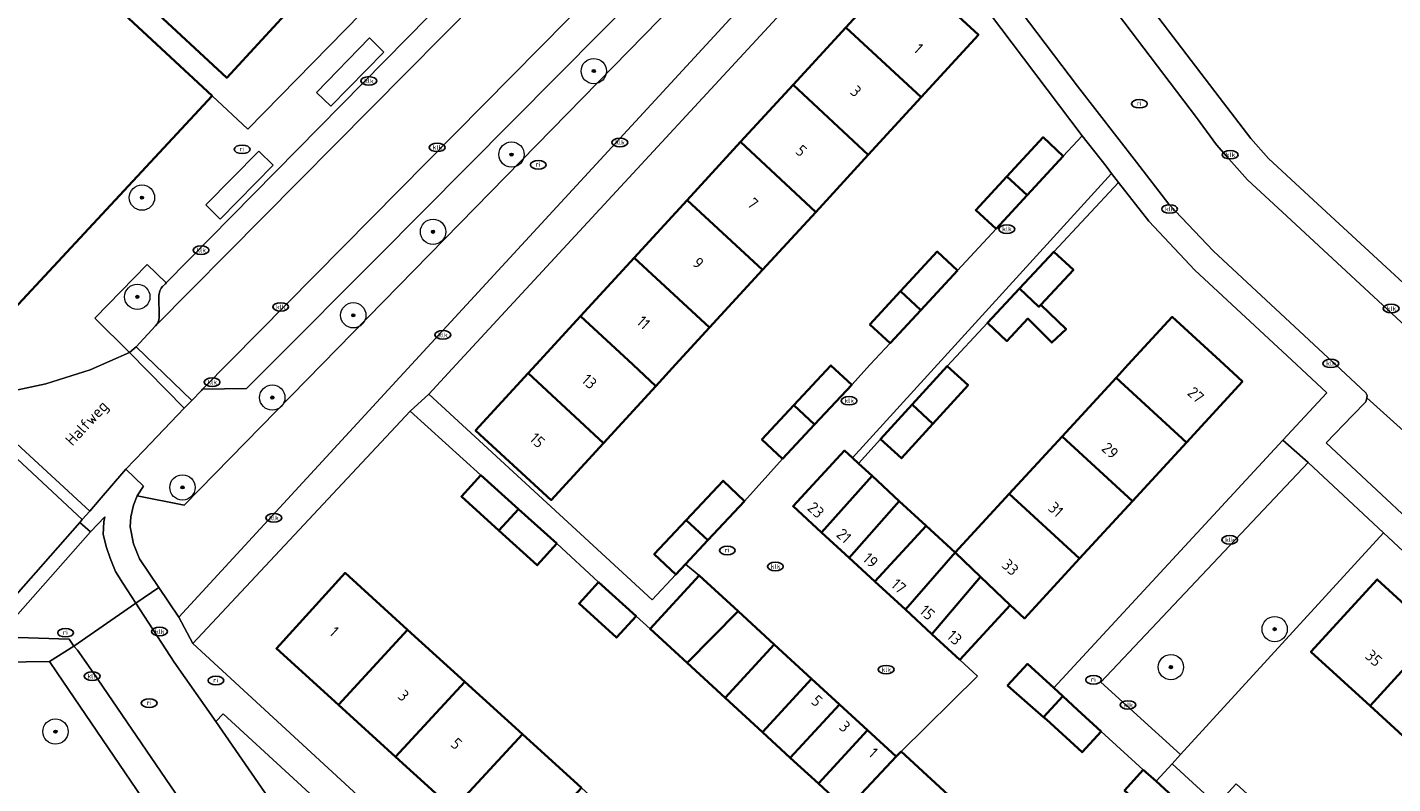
# Model space of a CAD drawing. Header units: metres. Extents: x 103671 to 105190, y 427150 to 429171.
# Tile 248 of 256: x 104157 to 104265, y 428717 to 428777. Entities that reach past the tile are written whole.
import ezdxf
from ezdxf.enums import TextEntityAlignment as Align

# ---------------------------------------------------------------- set-up
doc = ezdxf.new("R2010")
doc.units = ezdxf.units.M
for name, color, linetype, lineweight in [('B-WE-GR-BEPLANTING_CULTUUR_BODEMBEDEKKER-GV', 253, 'Continuous', 18), ('B-WE-GR-BEPLANTING_CULTUUR_HEESTERS-GV', 253, 'Continuous', 18), ('B-WE-GR-BEPLANTING_CULTUUR_VASTE PLANTENVAK-GV', 253, 'Continuous', 18), ('B-WE-GR-BOOM-S', 253, 'Continuous', 25), ('B-WE-IE-MEUBILAIR-S', 253, 'Continuous', 25), ('B-WE-OG-BEBOUWING-GV', 253, 'Continuous', 35), ('B-WE-OG-BEBOUWING-T18', 7, 'Continuous', 18), ('B-WE-OG-TERREIN_BEGROEID-GV', 253, 'Continuous', 18), ('B-WE-OG-TERREIN_ERF-GV', 253, 'Continuous', 18), ('B-WE-OG-TOPOGRAFIE-T18', 7, 'Continuous', 18), ('B-WE-VH-OPENVERHARDING-GV', 253, 'Continuous', 18), ('B-WE-VH-OPENVERHARDING_BETONELEMENT-GV', 253, 'Continuous', 18), ('B-WE-VH-OPENVERHARDING_BETONSTRAATSTEEN-GV', 253, 'Continuous', 18), ('B-WE-VH-OPENVERHARDING_TEGEL-GV', 253, 'Continuous', 18)]:
    doc.layers.add(name, color=color, linetype=linetype, lineweight=lineweight)
doc.styles.add('NLCS-ISO', font='NLCS-ISO.ttf')
doc.styles.add('NLCS-ISO-M500-T18', font='NLCS-ISO.ttf', dxfattribs={"height": 0.9})

# ---------------------------------------------------------------- blocks, each defined once
blk = doc.blocks.new('SIE-MEUBILAIR_PUT_KOLK-SO')
blk.add_ellipse((0, 0), major_axis=(1.25, 0), ratio=0.54)
at = {"style": 'NLCS-ISO'}
blk.add_text('klk', height=0.75, dxfattribs=at).set_placement((0.03, 0), align=Align.MIDDLE_CENTER)
blk = doc.blocks.new('SIE-MEUBILAIR_PUT_RIOOLPUT-SO')
blk.add_ellipse((0, 0), major_axis=(1.25, 0), ratio=0.54)
at = {"style": 'NLCS-ISO'}
blk.add_text('ri', height=0.75, dxfattribs=at).set_placement((-0.04, 0.07), align=Align.MIDDLE_CENTER)
blk = doc.blocks.new('SGR-BOOM_GBKN-SO')
at = {"linetype": 'ByBlock', "lineweight": 18}
h = blk.add_hatch(color=0, dxfattribs=at)
h.dxf.hatch_style = 1
edge = h.paths.add_edge_path()
edge.add_arc((0, 0), 0.25, 0, 360)
at = {"color": 0, "linetype": 'ByBlock', "lineweight": 18}
for radius in [2, 0.25]:
    blk.add_circle((0, 0), radius, dxfattribs=at)
at = {"color": 0, "linetype": 'ByBlock', "lineweight": 18, "style": 'NLCS-ISO'}
blk.add_attdef('SOORT', (2.5, 0), '', height=1.5, dxfattribs=at)

msp = doc.modelspace()

# ---------------------------------------------------------------- linework, layer by layer
at = {"layer": 'B-WE-GR-BEPLANTING_CULTUUR_BODEMBEDEKKER-GV', "flags": 128}
for points in [[(104172.508, 428722.409), (104171.928, 428721.804), (104179.922, 428710.233), (104194.016, 428689.925), (104194.726, 428688.884)], [(104196.061, 428687.361), (104196.541, 428686.885), (104198.344, 428688.862), (104203.212, 428694.198), (104172.508, 428722.409)]]:
    msp.add_lwpolyline(points, dxfattribs=at)
at = {"layer": 'B-WE-GR-BEPLANTING_CULTUUR_HEESTERS-GV', "flags": 128}
for points in [[(104170.877, 428748.051), (104170.797, 428747.967), (104170.03, 428747.166), (104169.444, 428746.554), (104166.253, 428743.221), (104164.825, 428741.73), (104166.21, 428740.404), (104165.721, 428739.634), (104169.443, 428738.887), (104221.487, 428792.093), (104220.423, 428792.441), (104219.387, 428792.397), (104218.528, 428792.311), (104217.513, 428791.908), (104216.693, 428791.283), (104215.638, 428790.269), (104213.101, 428787.493), (104213.103, 428787.137), (104184.721, 428758.485), (104176.244, 428750), (104174.372, 428748.127)], [(104264.197, 428736.719), (104258.242, 428742.28), (104241.852, 428724.918), (104248.172, 428719.191)]]:
    msp.add_lwpolyline(points, close=True, dxfattribs=at)
at = {"layer": 'B-WE-GR-BEPLANTING_CULTUUR_VASTE PLANTENVAK-GV', "flags": 128}
for points in [[(104185.21, 428774.701), (104184.084, 428775.814), (104179.892, 428771.499), (104181.012, 428770.428)], [(104175.33, 428766.873), (104171.152, 428762.622), (104172.289, 428761.497), (104176.479, 428765.756)], [(104167.434, 428753.509), (104167.463, 428753.716), (104167.437, 428755.473), (104167.513, 428755.84), (104167.605, 428756.032), (104167.72, 428756.174), (104167.96, 428756.393), (104168.019, 428756.463), (104166.513, 428757.907), (104162.38, 428753.682), (104165.124, 428750.96), (104165.639, 428751.398), (104167.182, 428753.057), (104167.327, 428753.259)]]:
    msp.add_lwpolyline(points, close=True, dxfattribs=at)
msp.add_lwpolyline([(104156.652, 428715.654), (104158.233, 428714.751), (104159.334, 428712.83), (104160.159, 428707.927), (104166.003, 428707.532), (104170.729, 428700.925), (104174.885, 428702.948), (104174.427, 428703.574), (104174.154, 428703.946), (104165.216, 428717.082), (104159.389, 428725.647), (104158.785, 428726.537), (104155.101, 428726.503)], dxfattribs=at)
at = {"layer": 'B-WE-OG-BEBOUWING-GV', "flags": 128}
for points in [[(104171.648, 428771.243), (104157.363, 428784.511), (104156.119, 428785.666), (104150.716, 428779.849), (104144.066, 428786.025), (104141.057, 428782.785), (104139.793, 428781.424), (104133.939, 428775.122), (104133.802, 428774.974), (104147.722, 428762.045), (104155.981, 428754.374)], [(104177.424, 428777.66), (104169.482, 428785.038), (104166.995, 428782.358), (104168.825, 428780.66), (104166.676, 428778.345), (104172.793, 428772.669)], [(104227.661, 428771.131), (104232.198, 428776.072), (104226.222, 428781.559), (104221.706, 428776.641)], [(104223.481, 428766.579), (104227.661, 428771.131), (104221.706, 428776.641), (104217.549, 428772.114)], [(104219.334, 428762.063), (104223.481, 428766.579), (104217.549, 428772.114), (104213.4, 428767.595)], [(104209.19, 428763.01), (104215.126, 428757.48), (104219.334, 428762.063), (104213.4, 428767.595)], [(104234.432, 428764.867), (104236.032, 428763.386), (104238.898, 428766.484), (104237.298, 428767.964)], [(104236.032, 428763.386), (104234.432, 428764.867), (104231.983, 428762.22), (104233.583, 428760.74)], [(104215.126, 428757.48), (104209.19, 428763.01), (104204.996, 428758.443), (104210.954, 428752.936)], [(104230.539, 428757.45), (104228.939, 428758.93), (104226.047, 428755.804), (104227.641, 428754.318)], [(104235.431, 428756.005), (104236.979, 428754.58), (104237.122, 428754.734), (104239.695, 428757.491), (104238.157, 428758.926)], [(104210.954, 428752.936), (104204.996, 428758.443), (104200.762, 428753.832), (104204.882, 428750), (104206.703, 428748.306), (104208.258, 428750)], [(104227.641, 428754.318), (104226.047, 428755.804), (104223.624, 428753.186), (104225.224, 428751.706)], [(104237.122, 428754.734), (104236.979, 428754.58), (104235.431, 428756.005), (104232.907, 428753.299), (104234.444, 428751.864), (104236.107, 428753.646), (104237.986, 428751.748), (104239.122, 428752.81)], [(104200.762, 428753.832), (104197.244, 428750), (104196.625, 428749.326), (104202.566, 428743.801), (104206.703, 428748.306), (104204.882, 428750)], [(104243.073, 428748.967), (104248.627, 428743.853), (104253.058, 428748.664), (104251.607, 428750), (104247.504, 428753.779), (104244.024, 428750)], [(104196.625, 428749.326), (104192.459, 428744.789), (104198.435, 428739.302), (104202.566, 428743.801)], [(104222.177, 428748.411), (104220.535, 428749.942), (104217.598, 428746.793), (104219.247, 428745.269)], [(104226.95, 428746.847), (104228.597, 428745.331), (104231.378, 428748.383), (104229.723, 428749.891)], [(104243.073, 428748.967), (104238.805, 428744.333), (104244.359, 428739.218), (104248.627, 428743.853)], [(104219.247, 428745.269), (104217.598, 428746.793), (104215.081, 428744.094), (104216.723, 428742.563)], [(104228.597, 428745.331), (104226.95, 428746.847), (104224.46, 428744.115), (104226.115, 428742.607)], [(104244.359, 428739.218), (104238.805, 428744.333), (104234.618, 428739.786), (104240.172, 428734.671)], [(104223.786, 428741.205), (104222.711, 428742.196), (104222.233, 428742.636), (104221.603, 428743.216), (104217.552, 428738.817), (104219.802, 428736.745)], [(104192.88, 428741.279), (104191.338, 428739.573), (104194.302, 428736.892), (104195.861, 428738.584)], [(104213.721, 428739.223), (104212.018, 428740.82), (104209.108, 428737.716), (104210.818, 428736.126)], [(104221.982, 428734.738), (104225.943, 428739.219), (104223.786, 428741.205), (104219.802, 428736.745)], [(104230.354, 428735.156), (104232.36, 428733.229), (104234.696, 428730.985), (104235.822, 428729.948), (104240.172, 428734.671), (104234.618, 428739.786)], [(104195.861, 428738.584), (104194.302, 428736.892), (104197.329, 428734.155), (104198.871, 428735.861)], [(104225.943, 428739.219), (104221.982, 428734.738), (104224.005, 428732.874), (104228.071, 428737.259)], [(104210.818, 428736.126), (104209.108, 428737.716), (104206.573, 428735.012), (104208.277, 428733.415), (104209.047, 428734.237)], [(104228.071, 428737.259), (104224.005, 428732.874), (104226.424, 428730.647), (104230.354, 428735.156)], [(104228.521, 428728.716), (104232.36, 428733.229), (104230.354, 428735.156), (104226.424, 428730.647)], [(104181.619, 428723.124), (104187.081, 428729.053), (104182.143, 428733.542), (104176.721, 428727.576)], [(104213.217, 428730.51), (104210.133, 428733.347), (104206.253, 428729.129), (104209.171, 428726.444)], [(104232.36, 428733.229), (104228.521, 428728.716), (104230.732, 428726.68), (104234.696, 428730.985)], [(104263.134, 428723.038), (104268.369, 428728.747), (104263.701, 428733.026), (104258.467, 428727.316)], [(104202.186, 428732.819), (104200.645, 428731.13), (104203.601, 428728.435), (104205.149, 428730.131)], [(104216.066, 428727.889), (104213.217, 428730.51), (104209.171, 428726.444), (104212.186, 428723.671)], [(104187.081, 428729.053), (104181.619, 428723.124), (104186.146, 428719.01), (104191.608, 428724.939)], [(104268.369, 428728.747), (104263.134, 428723.038), (104267.654, 428718.894), (104272.889, 428724.604)], [(104219.009, 428725.181), (104216.066, 428727.889), (104212.186, 428723.671), (104215.13, 428720.963)], [(104238.15, 428724.449), (104236.074, 428726.358), (104234.499, 428724.646), (104234.99, 428724.194), (104237.346, 428722.153), (104238.859, 428723.797)], [(104196.174, 428720.789), (104191.608, 428724.939), (104186.146, 428719.01), (104190.686, 428714.883)], [(104221.21, 428723.157), (104219.009, 428725.181), (104215.13, 428720.963), (104217.33, 428718.938)], [(104219.545, 428716.9), (104223.426, 428721.118), (104221.21, 428723.157), (104217.33, 428718.938)], [(104240.033, 428722.717), (104238.859, 428723.797), (104237.346, 428722.153), (104237.568, 428721.961), (104240.381, 428719.374), (104241.887, 428721.012)], [(104223.426, 428721.118), (104219.545, 428716.9), (104221.771, 428714.853), (104225.696, 428719.029)], [(104200.831, 428716.556), (104196.174, 428720.789), (104190.686, 428714.883), (104195.366, 428710.629)], [(104226.076, 428719.441), (104225.696, 428719.029), (104221.771, 428714.853), (104221.812, 428714.815), (104220.927, 428713.854), (104220.979, 428713.806), (104225.684, 428709.477), (104230.829, 428715.069)], [(104245.222, 428717.99), (104243.745, 428716.36), (104246.38, 428713.972), (104247.87, 428715.591), (104246.232, 428717.075)]]:
    msp.add_lwpolyline(points, close=True, dxfattribs=at)
at = {"layer": 'B-WE-OG-TERREIN_BEGROEID-GV', "flags": 128}
msp.add_lwpolyline([(104224.046, 428789.784), (104222.731, 428791.216), (104221.487, 428792.093), (104169.443, 428738.887), (104165.721, 428739.634), (104165.418, 428738.907), (104165.211, 428737.974), (104165.177, 428737.197), (104165.435, 428735.833), (104165.902, 428734.65), (104167.429, 428732.397), (104169.022, 428730.045), (104187.403, 428750)], close=True, dxfattribs=at)
at = {"layer": 'B-WE-OG-TERREIN_ERF-GV', "flags": 128}
for points in [[(104157.363, 428784.511), (104171.648, 428771.243), (104174.478, 428768.597), (104209.08, 428803.966)], [(104177.424, 428777.66), (104172.793, 428772.669), (104166.676, 428778.345)], [(104243.745, 428716.36), (104245.222, 428717.99), (104241.887, 428721.012), (104240.381, 428719.374), (104237.568, 428721.961), (104237.346, 428722.153), (104234.99, 428724.194), (104234.499, 428724.646), (104236.074, 428726.358), (104238.15, 428724.449), (104256.255, 428744.031), (104259.712, 428747.77), (104257.319, 428750), (104249.297, 428757.475), (104245.646, 428761.328), (104243.266, 428764.401), (104238.157, 428758.926), (104239.695, 428757.491), (104237.122, 428754.734), (104239.122, 428752.81), (104237.986, 428751.748), (104236.107, 428753.646), (104234.444, 428751.864), (104232.907, 428753.299), (104229.723, 428749.891), (104231.378, 428748.383), (104228.597, 428745.331), (104226.115, 428742.607), (104224.46, 428744.115), (104222.711, 428742.196), (104223.786, 428741.205), (104225.943, 428739.219), (104228.071, 428737.259), (104230.354, 428735.156), (104234.618, 428739.786), (104238.805, 428744.333), (104243.073, 428748.967), (104244.024, 428750), (104247.504, 428753.779), (104251.607, 428750), (104253.058, 428748.664), (104248.627, 428743.853), (104244.359, 428739.218), (104240.172, 428734.671), (104235.822, 428729.948), (104234.696, 428730.985), (104230.732, 428726.68), (104232.131, 428725.392), (104226.076, 428719.441), (104230.829, 428715.069)], [(104287.092, 428715.34), (104264.197, 428736.719), (104248.172, 428719.191), (104247.496, 428718.454), (104251.035, 428715.21), (104252.56, 428716.874), (104255.234, 428714.422), (104258.347, 428711.568), (104256.822, 428709.905), (104260.189, 428706.838), (104261.74, 428708.502), (104264.277, 428706.138), (104267.51, 428703.126)]]:
    msp.add_lwpolyline(points, dxfattribs=at)
for points in [[(104246.786, 428796.339), (104242.43, 428791.709), (104238.632, 428787.672), (104243.14, 428781.745), (104251.207, 428771.138), (104253.714, 428767.876), (104255.106, 428766.299), (104259.022, 428762.693), (104271.839, 428750.853), (104283.183, 428762.733)], [(104222.177, 428748.411), (104223.645, 428750), (104225.224, 428751.706), (104223.624, 428753.186), (104226.047, 428755.804), (104228.939, 428758.93), (104230.539, 428757.45), (104233.583, 428760.74), (104231.983, 428762.22), (104234.432, 428764.867), (104237.298, 428767.964), (104238.898, 428766.484), (104240.389, 428768.095), (104225.658, 428787.603), (104190.924, 428750), (104188.764, 428747.662), (104206.404, 428731.417), (104208.277, 428733.415), (104206.573, 428735.012), (104209.108, 428737.716), (104212.018, 428740.82), (104213.721, 428739.223), (104216.723, 428742.563), (104215.081, 428744.094), (104217.598, 428746.793), (104220.535, 428749.942)], [(104202.566, 428743.801), (104198.435, 428739.302), (104192.459, 428744.789), (104196.625, 428749.326), (104197.244, 428750), (104200.762, 428753.832), (104204.996, 428758.443), (104209.19, 428763.01), (104213.4, 428767.595), (104217.549, 428772.114), (104221.706, 428776.641), (104226.222, 428781.559), (104232.198, 428776.072), (104227.661, 428771.131), (104223.481, 428766.579), (104219.334, 428762.063), (104215.126, 428757.48), (104210.954, 428752.936), (104208.258, 428750), (104206.703, 428748.306)], [(104212.186, 428723.671), (104209.171, 428726.444), (104206.253, 428729.129), (104205.149, 428730.131), (104203.601, 428728.435), (104200.645, 428731.13), (104202.186, 428732.819), (104198.871, 428735.861), (104197.329, 428734.155), (104194.302, 428736.892), (104191.338, 428739.573), (104192.88, 428741.279), (104187.29, 428746.335), (104170.12, 428727.968), (104204.856, 428695.958), (104217.574, 428709.875), (104220.979, 428713.806), (104220.927, 428713.854), (104221.812, 428714.815), (104221.771, 428714.853), (104219.545, 428716.9), (104217.33, 428718.938), (104215.13, 428720.963)], [(104196.174, 428720.789), (104200.831, 428716.556), (104205.368, 428712.433), (104209.797, 428708.407), (104212.149, 428706.334), (104208.512, 428702.373), (104206.186, 428704.434), (104204.375, 428702.441), (104199.951, 428706.462), (104195.366, 428710.629), (104190.686, 428714.883), (104186.146, 428719.01), (104181.619, 428723.124), (104176.721, 428727.576), (104182.143, 428733.542), (104187.081, 428729.053), (104191.608, 428724.939)], [(104272.174, 428714.751), (104267.654, 428718.894), (104263.134, 428723.038), (104258.467, 428727.316), (104263.701, 428733.026), (104268.369, 428728.747), (104272.889, 428724.604), (104277.409, 428720.461), (104282.076, 428716.182), (104276.842, 428710.472)]]:
    msp.add_lwpolyline(points, close=True, dxfattribs=at)
at = {"layer": 'B-WE-VH-OPENVERHARDING-GV', "flags": 128}
for points in [[(104150.511, 428747.865), (104151.886, 428746.586), (104152.457, 428747.201), (104158.506, 428748.494), (104161.994, 428749.579), (104165.124, 428750.96), (104162.38, 428753.682), (104166.513, 428757.907), (104168.019, 428756.463), (104206.026, 428795.071), (104204.52, 428796.52), (104207.692, 428799.774), (104208.271, 428800.458), (104208.617, 428801.104), (104208.808, 428801.554), (104208.945, 428802.133), (104209.114, 428803.051), (104209.095, 428803.854), (104209.08, 428803.966), (104174.478, 428768.597), (104171.648, 428771.243), (104155.981, 428754.374)], [(104170.797, 428747.967), (104170.877, 428748.051), (104213.087, 428790.796), (104214.498, 428792.274), (104214.756, 428792.547), (104210.287, 428796.612), (104209.708, 428796.033), (104167.182, 428753.057), (104165.639, 428751.398), (104170.03, 428747.166)], [(104206.026, 428795.071), (104168.019, 428756.463), (104167.96, 428756.393), (104167.72, 428756.174), (104167.605, 428756.032), (104167.513, 428755.84), (104167.437, 428755.473), (104167.463, 428753.716), (104167.434, 428753.509), (104167.327, 428753.259), (104167.182, 428753.057), (104209.708, 428796.033), (104209.423, 428795.834), (104209.07, 428795.738), (104208.637, 428795.733), (104207.165, 428795.72), (104206.761, 428795.679), (104206.461, 428795.551)], [(104184.084, 428775.814), (104185.21, 428774.701), (104181.012, 428770.428), (104179.892, 428771.499)], [(104171.152, 428762.622), (104175.33, 428766.873), (104176.479, 428765.756), (104172.289, 428761.497)], [(104148.639, 428733.707), (104153.045, 428730.012), (104153.81, 428729.175), (104161.183, 428737.539), (104161.377, 428737.759), (104151.886, 428746.586), (104150.511, 428747.865), (104146.096, 428743.117), (104148.445, 428740.754), (104148.865, 428739.945), (104149.129, 428738.608), (104149.117, 428737.396), (104148.866, 428736.12), (104147.68, 428734.511)]]:
    msp.add_lwpolyline(points, close=True, dxfattribs=at)
at = {"layer": 'B-WE-VH-OPENVERHARDING_BETONELEMENT-GV', "flags": 128}
for points in [[(104169.444, 428746.554), (104170.03, 428747.166), (104165.639, 428751.398), (104165.124, 428750.96)], [(104151.886, 428746.586), (104161.377, 428737.759), (104161.972, 428738.434), (104152.457, 428747.201)], [(104154.675, 428728.489), (104162.035, 428736.789), (104161.183, 428737.539), (104153.81, 428729.175)]]:
    msp.add_lwpolyline(points, close=True, dxfattribs=at)
at = {"layer": 'B-WE-VH-OPENVERHARDING_BETONSTRAATSTEEN-GV', "flags": 128}
for points in [[(104213.103, 428787.137), (104213.101, 428787.493), (104213.087, 428790.796), (104170.877, 428748.051), (104174.372, 428748.127), (104176.244, 428750), (104184.721, 428758.485)], [(104221.982, 428734.738), (104219.802, 428736.745), (104217.552, 428738.817), (104221.603, 428743.216), (104222.233, 428742.636), (104242.717, 428765.111), (104242.282, 428765.672), (104240.389, 428768.095), (104238.898, 428766.484), (104236.032, 428763.386), (104233.583, 428760.74), (104230.539, 428757.45), (104227.641, 428754.318), (104225.224, 428751.706), (104223.645, 428750), (104222.177, 428748.411), (104219.247, 428745.269), (104216.723, 428742.563), (104213.721, 428739.223), (104210.818, 428736.126), (104209.047, 428734.237), (104210.133, 428733.347), (104213.217, 428730.51), (104216.066, 428727.889), (104219.009, 428725.181), (104221.21, 428723.157), (104223.426, 428721.118), (104225.696, 428719.029), (104226.076, 428719.441), (104232.131, 428725.392), (104230.732, 428726.68), (104228.521, 428728.716), (104226.424, 428730.647), (104224.005, 428732.874)], [(104262.891, 428747.382), (104262.791, 428747.069), (104261.759, 428745.991), (104259.675, 428743.815), (104270.453, 428733.751), (104273.808, 428737.182), (104273.971, 428737.242), (104274.178, 428737.222)]]:
    msp.add_lwpolyline(points, close=True, dxfattribs=at)
for points in [[(104230.454, 428784.649), (104240.008, 428771.999), (104244.68, 428766.005), (104247.245, 428762.693), (104250.77, 428758.973), (104260.199, 428750.187), (104260.403, 428750), (104262.816, 428747.782), (104262.906, 428747.564), (104262.891, 428747.382), (104274.178, 428737.222)], [(104269.203, 428750), (104256.564, 428761.739), (104253.442, 428764.592), (104251.968, 428766.267), (104251.008, 428767.36), (104249.429, 428769.526), (104242.679, 428778.397)], [(104171.928, 428721.804), (104168.634, 428726.486), (104165.617, 428731.141), (104160.724, 428727.748), (104160.999, 428727.436), (104162.254, 428725.668), (104177.117, 428703.871), (104184.14, 428693.545), (104189.026, 428686.491), (104189.164, 428686.303)], [(104194.726, 428688.884), (104194.016, 428689.925), (104179.922, 428710.233), (104171.928, 428721.804)]]:
    msp.add_lwpolyline(points, dxfattribs=at)
at = {"layer": 'B-WE-VH-OPENVERHARDING_TEGEL-GV', "flags": 128}
for points in [[(104270.453, 428733.751), (104259.675, 428743.815), (104261.759, 428745.991), (104262.791, 428747.069), (104262.891, 428747.382), (104262.906, 428747.564), (104262.816, 428747.782), (104260.403, 428750), (104260.199, 428750.187), (104250.77, 428758.973), (104247.245, 428762.693), (104244.68, 428766.005), (104240.008, 428771.999), (104230.454, 428784.649), (104226.243, 428790.202), (104225.236, 428791.429), (104224.046, 428789.784), (104225.658, 428787.603), (104240.389, 428768.095)], [(104271.839, 428750.853), (104259.022, 428762.693), (104255.106, 428766.299), (104253.714, 428767.876), (104251.207, 428771.138), (104243.14, 428781.745)], [(104242.679, 428778.397), (104249.429, 428769.526), (104251.008, 428767.36), (104251.968, 428766.267), (104253.442, 428764.592), (104256.564, 428761.739), (104269.203, 428750)], [(104240.389, 428768.095), (104242.282, 428765.672), (104242.717, 428765.111), (104243.266, 428764.401), (104245.646, 428761.328), (104249.297, 428757.475), (104257.319, 428750), (104259.712, 428747.77), (104256.255, 428744.031), (104258.242, 428742.28), (104264.197, 428736.719), (104287.092, 428715.34), (104290.718, 428719.224), (104316.979, 428694.834), (104317.43, 428694.229), (104317.558, 428693.848), (104317.708, 428693.041), (104317.888, 428691.916), (104317.958, 428691.155), (104317.831, 428690.26), (104317.607, 428689.172), (104317.423, 428688.658), (104317.331, 428688.48), (104318.977, 428687.089)], [(104155.101, 428726.503), (104158.785, 428726.537), (104160.724, 428727.748), (104160.347, 428728.309), (104154.675, 428728.489)], [(104189.164, 428686.303), (104189.026, 428686.491), (104184.14, 428693.545), (104177.117, 428703.871), (104162.254, 428725.668), (104160.999, 428727.436), (104160.724, 428727.748), (104158.785, 428726.537), (104159.389, 428725.647), (104165.216, 428717.082), (104174.154, 428703.946), (104174.427, 428703.574), (104174.885, 428702.948), (104175.641, 428701.953)]]:
    msp.add_lwpolyline(points, dxfattribs=at)
for points in [[(104225.658, 428787.603), (104224.046, 428789.784), (104187.403, 428750), (104169.022, 428730.045), (104170.12, 428727.968), (104187.29, 428746.335), (104188.764, 428747.662), (104190.924, 428750)], [(104232.907, 428753.299), (104235.431, 428756.005), (104238.157, 428758.926), (104243.266, 428764.401), (104242.717, 428765.111), (104222.233, 428742.636), (104222.711, 428742.196), (104224.46, 428744.115), (104226.95, 428746.847), (104229.723, 428749.891)], [(104162.723, 428739.286), (104164.664, 428741.562), (104164.825, 428741.73), (104166.253, 428743.221), (104169.444, 428746.554), (104165.124, 428750.96), (104161.994, 428749.579), (104158.506, 428748.494), (104152.457, 428747.201), (104161.972, 428738.434)], [(104188.764, 428747.662), (104187.29, 428746.335), (104192.88, 428741.279), (104195.861, 428738.584), (104198.871, 428735.861), (104202.186, 428732.819), (104205.149, 428730.131), (104206.253, 428729.129), (104210.133, 428733.347), (104209.047, 428734.237), (104208.277, 428733.415), (104206.404, 428731.417)], [(104258.242, 428742.28), (104256.255, 428744.031), (104238.15, 428724.449), (104238.859, 428723.797), (104240.033, 428722.717), (104241.887, 428721.012), (104245.222, 428717.99), (104246.232, 428717.075), (104247.496, 428718.454), (104248.172, 428719.191), (104241.852, 428724.918)], [(104167.429, 428732.397), (104165.902, 428734.65), (104165.435, 428735.833), (104165.177, 428737.197), (104165.211, 428737.974), (104165.418, 428738.907), (104165.721, 428739.634), (104166.21, 428740.404), (104164.825, 428741.73), (104164.664, 428741.562), (104162.723, 428739.286), (104161.972, 428738.434), (104161.377, 428737.759), (104161.183, 428737.539), (104162.035, 428736.789), (104163.162, 428737.98), (104163.096, 428737.571), (104163.042, 428736.591), (104163.308, 428735.542), (104163.582, 428734.7), (104164.003, 428733.654), (104164.578, 428732.743), (104165.617, 428731.141)], [(104160.724, 428727.748), (104165.617, 428731.141), (104164.578, 428732.743), (104164.003, 428733.654), (104163.582, 428734.7), (104163.308, 428735.542), (104163.042, 428736.591), (104163.096, 428737.571), (104163.162, 428737.98), (104162.035, 428736.789), (104154.675, 428728.489), (104160.347, 428728.309)], [(104217.734, 428706.432), (104223.358, 428701.162), (104227.197, 428697.664), (104231.316, 428693.895), (104235.178, 428690.351), (104241.827, 428684.415), (104243.476, 428686.201), (104238.126, 428691.09), (104237.14, 428691.992), (104217.574, 428709.875), (104204.856, 428695.958), (104170.12, 428727.968), (104169.022, 428730.045), (104167.429, 428732.397), (104165.617, 428731.141), (104168.634, 428726.486), (104171.928, 428721.804), (104172.508, 428722.409), (104203.212, 428694.198), (104198.344, 428688.862), (104200.076, 428687.167)], [(104251.035, 428715.21), (104247.496, 428718.454), (104246.232, 428717.075), (104247.87, 428715.591), (104251.002, 428712.753), (104253.734, 428710.277), (104255.011, 428709.12), (104256.201, 428710.474), (104253.709, 428712.759)]]:
    msp.add_lwpolyline(points, close=True, dxfattribs=at)

# ---------------------------------------------------------------- block references
at = {"layer": 'B-WE-GR-BOOM-S', "xscale": 0.5, "yscale": 0.5, "zscale": 0.5}
for p in [(104201.8, 428773.2), (104195.3, 428766.6), (104166.1, 428763.2), (104189.1, 428760.5), (104165.73, 428755.363), (104182.8, 428753.9), (104176.4, 428747.4), (104169.3, 428740.3), (104255.6, 428729.1), (104247.4, 428726.1), (104159.263, 428721.005)]:
    msp.add_blockref('SGR-BOOM_GBKN-SO', p, dxfattribs=at)
at = {"layer": 'B-WE-IE-MEUBILAIR-S', "xscale": 0.5, "yscale": 0.5, "zscale": 0.5}
for name, p in [('SIE-MEUBILAIR_PUT_KOLK-SO', (104184.02, 428772.42)), ('SIE-MEUBILAIR_PUT_RIOOLPUT-SO', (104244.911, 428770.622)), ('SIE-MEUBILAIR_PUT_KOLK-SO', (104189.43, 428767.17)), ('SIE-MEUBILAIR_PUT_KOLK-SO', (104203.86, 428767.56)), ('SIE-MEUBILAIR_PUT_RIOOLPUT-SO', (104174.015, 428767.015)), ('SIE-MEUBILAIR_PUT_KOLK-SO', (104252.09, 428766.59)), ('SIE-MEUBILAIR_PUT_RIOOLPUT-SO', (104197.414, 428765.792)), ('SIE-MEUBILAIR_PUT_KOLK-SO', (104247.3, 428762.3)), ('SIE-MEUBILAIR_PUT_KOLK-SO', (104234.44, 428760.71)), ('SIE-MEUBILAIR_PUT_KOLK-SO', (104170.77, 428759.04)), ('SIE-MEUBILAIR_PUT_KOLK-SO', (104177.06, 428754.56)), ('SIE-MEUBILAIR_PUT_KOLK-SO', (104264.81, 428754.43)), ('SIE-MEUBILAIR_PUT_KOLK-SO', (104189.87, 428752.35)), ('SIE-MEUBILAIR_PUT_KOLK-SO', (104260.04, 428750.1)), ('SIE-MEUBILAIR_PUT_KOLK-SO', (104171.64, 428748.61)), ('SIE-MEUBILAIR_PUT_KOLK-SO', (104221.97, 428747.15)), ('SIE-MEUBILAIR_PUT_KOLK-SO', (104176.52, 428737.89)), ('SIE-MEUBILAIR_PUT_KOLK-SO', (104252.05, 428736.16)), ('SIE-MEUBILAIR_PUT_RIOOLPUT-SO', (104212.351, 428735.315)), ('SIE-MEUBILAIR_PUT_KOLK-SO', (104216.15, 428734.05)), ('SIE-MEUBILAIR_PUT_RIOOLPUT-SO', (104160.064, 428728.818)), ('SIE-MEUBILAIR_PUT_KOLK-SO', (104167.49, 428728.91)), ('SIE-MEUBILAIR_PUT_KOLK-SO', (104162.16, 428725.38)), ('SIE-MEUBILAIR_PUT_RIOOLPUT-SO', (104171.946, 428725.037)), ('SIE-MEUBILAIR_PUT_KOLK-SO', (104224.9, 428725.9)), ('SIE-MEUBILAIR_PUT_RIOOLPUT-SO', (104241.292, 428725.092)), ('SIE-MEUBILAIR_PUT_RIOOLPUT-SO', (104166.667, 428723.252)), ('SIE-MEUBILAIR_PUT_KOLK-SO', (104244.01, 428723.11))]:
    msp.add_blockref(name, p, dxfattribs=at)

# ---------------------------------------------------------------- texts
at = {"layer": 'B-WE-OG-BEBOUWING-T18', "style": 'NLCS-ISO-M500-T18'}
for s, rotation, p in [('1', 317.4, (104227.459, 428774.993)), ('3', 317.4, (104222.515, 428771.608)), ('5', 317.4, (104218.195, 428766.903)), ('7', 317.4, (104214.372, 428762.74)), ('9', 317.4, (104210.052, 428758.034)), ('11', 317.4, (104205.731, 428753.329)), ('13', 317.4, (104201.451, 428748.668)), ('27', 317.4, (104249.371, 428747.613)), ('15', 317.4, (104197.339, 428744.023)), ('29', 317.4, (104242.599, 428743.211)), ('31', 317.4, (104238.311, 428738.555)), ('23', 317.4, (104219.354, 428738.517)), ('21', 317.4, (104221.569, 428736.477)), ('19', 317.3, (104223.671, 428734.541)), ('33', 317.4, (104234.718, 428733.99)), ('17', 317.4, (104225.892, 428732.496)), ('15', 317.4, (104228.15, 428730.417)), ('1', 317.7, (104181.284, 428728.917)), ('13', 317.4, (104230.304, 428728.434)), ('35', 317.5, (104263.426, 428726.807)), ('3', 317.7, (104186.77, 428723.848)), ('5', 317.4, (104219.433, 428723.433)), ('3', 317.4, (104221.641, 428721.402)), ('5', 317.7, (104190.952, 428720.047)), ('1', 317.4, (104223.884, 428719.338))]:
    msp.add_text(s, height=0.9, rotation=rotation, dxfattribs=at).set_placement(p, align=Align.MIDDLE)
at = {"layer": 'B-WE-OG-TOPOGRAFIE-T18', "style": 'NLCS-ISO-M500-T18'}
msp.add_text('Halfweg', height=0.9, rotation=47.2, dxfattribs=at).set_placement((104161.823, 428745.299), align=Align.MIDDLE)

doc.saveas('drawing.dxf')
